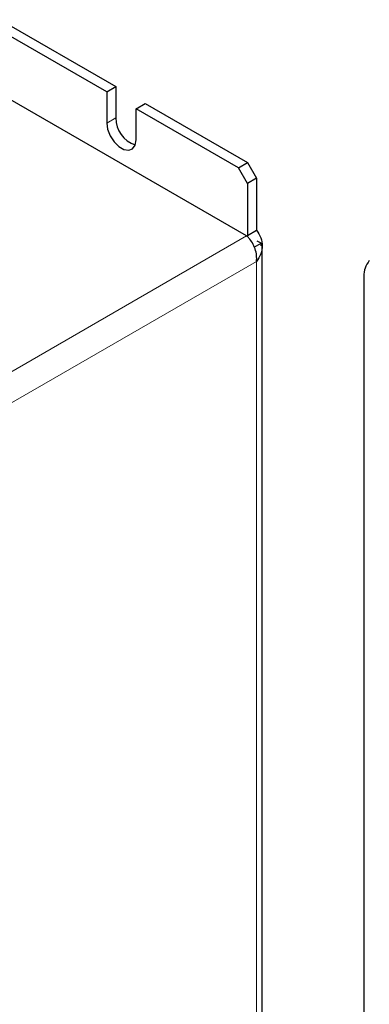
# Model space of a CAD drawing. Header units: millimetres. Extents: x 5 to 418, y 2 to 292.
# Tile 10 of 11: x 317 to 339, y 137 to 199. Entities that reach past the tile are written whole.
import ezdxf

# ---------------------------------------------------------------- set-up
doc = ezdxf.new("R2010")
doc.units = ezdxf.units.MM

msp = doc.modelspace()

# ---------------------------------------------------------------- linework, layer by layer
at = {"color": 7, "linetype": 'Continuous', "lineweight": 25}
for p, q in [((315.7324, 198.7098), (323.0156, 194.5053)), ((322.4499, 194.1787), (315.1667, 198.3832)), ((322.4499, 194.1787), (323.0156, 194.5053)), ((323.0156, 194.5053), (323.0156, 192.5456)), ((331.2322, 185.1241), (316.383, 193.6964)), ((322.4499, 194.1787), (322.4499, 192.219)), ((324.2884, 193.1174), (324.8541, 193.444)), ((324.2884, 191.1577), (324.2884, 193.1174)), ((330.7231, 189.4027), (324.2884, 193.1174)), ((324.8541, 193.444), (331.2888, 189.7293)), ((330.7231, 189.4027), (331.2888, 189.7293)), ((331.2888, 188.4229), (330.7231, 189.4027)), ((331.2888, 189.7293), (331.8545, 188.7495)), ((331.8545, 188.7495), (331.2888, 188.4229)), ((331.8545, 188.7495), (331.8545, 185.4833)), ((331.2888, 188.4229), (331.2888, 185.1568)), ((331.2888, 185.1568), (331.8545, 185.4833)), ((331.7118, 184.4212), (332.1373, 184.6669)), ((332.1373, 184.6669), (331.8982, 184.8049)), ((332.1373, 184.5036), (332.1373, 184.6669)), ((332.2059, 105.1357), (332.2059, 184.5036)), ((338.5824, 182.5994), (338.5824, 103.2316))]:
    msp.add_line(p, q, dxfattribs=at)
at = {"color": 7, "linetype": 'Continuous', "lineweight": 18}
for p, q in [((322.4499, 192.219), (323.0156, 192.5456)), ((331.2322, 185.1241), (290.0503, 161.3503)), ((331.2888, 185.07), (331.2888, 185.1568)), ((331.8545, 183.5238), (291.1251, 160.0113)), ((331.8545, 105.1359), (331.8545, 183.5238))]:
    msp.add_line(p, q, dxfattribs=at)
at = {"color": 7, "linetype": 'Continuous', "lineweight": 25, "flags": 128}
msp.add_lwpolyline([(322.4499, 192.219), (322.5054, 191.824), (322.665, 191.4126), (322.9096, 191.0344), (323.2096, 190.7351), (323.5288, 190.5508), (323.8288, 190.5037), (324.0734, 190.5995), (324.233, 190.8266), (324.2884, 191.1577)], dxfattribs=at)
at = {"color": 7, "linetype": 'Continuous', "lineweight": 25}
msp.add_arc((324.791, 192.5249), 1.7755, 179.331587, 251.825681, dxfattribs=at)
msp.add_open_spline([(331.8545, 183.5238), (331.8613, 183.6502), (331.8748, 183.9034), (331.7741, 184.315), (331.6028, 184.6929), (331.4075, 184.9667), (331.2798, 185.0814), (331.2322, 185.1241)], degree=3, knots=[0, 0, 0, 0, 0.2170981, 0.4348785, 0.6526591, 0.8704397, 1, 1, 1, 1], dxfattribs=at)
for points in [[(331.8545, 185.4833), (331.9529, 185.3301), (332.1498, 185.0237), (332.234, 184.5036), (332.1498, 183.9834), (331.9529, 183.677), (331.8545, 183.5238)], [(338.9338, 183.5792), (338.8331, 183.426), (338.6315, 183.1196), (338.5988, 182.7728), (338.5824, 182.5994)]]:
    msp.add_open_spline(points, degree=3, dxfattribs=at)

doc.saveas('drawing.dxf')
